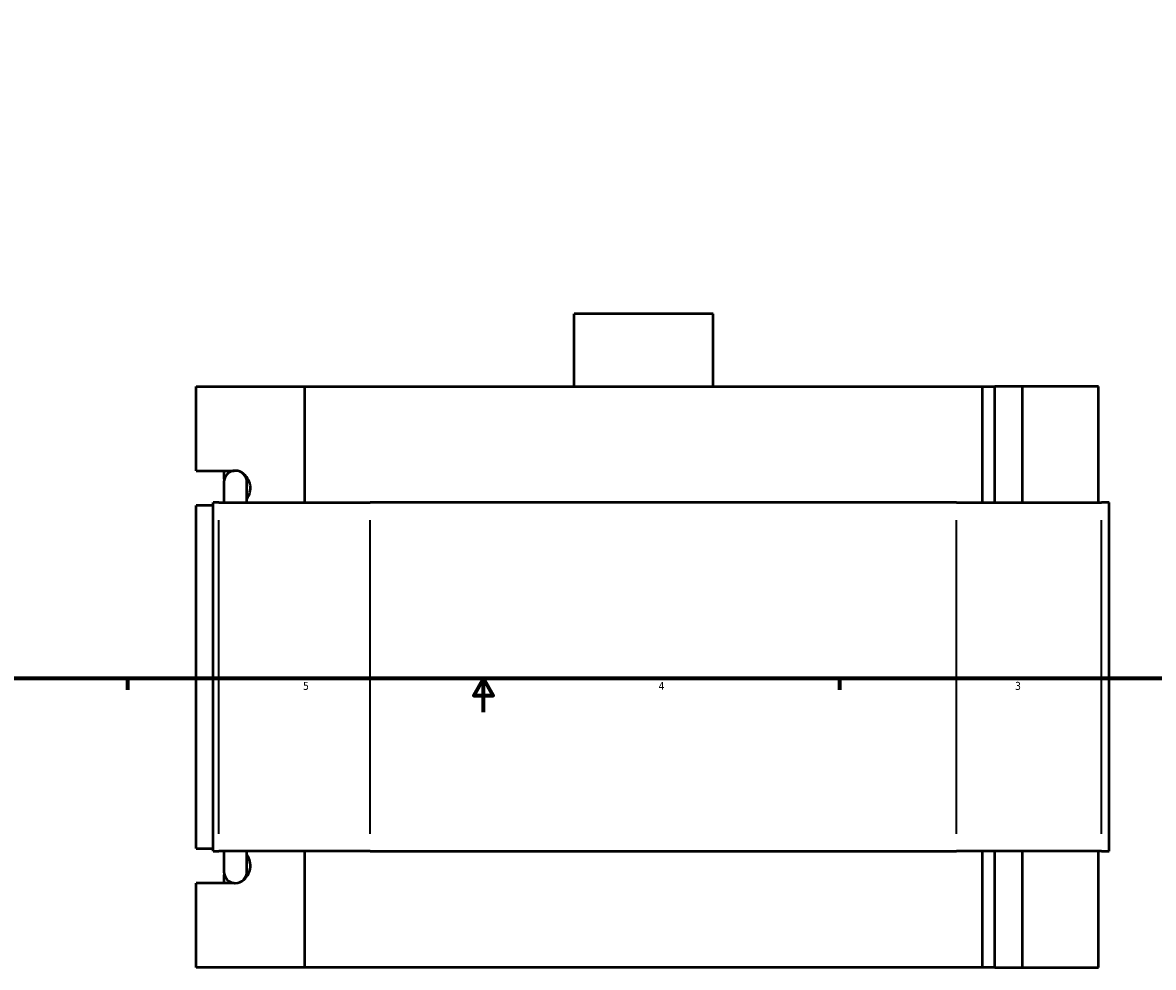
# Model space of a CAD drawing. Header units: inches. Extents: x -2 to 50.6, y -2.4 to 49.1.
# Tile 2 of 8: x 11.5 to 25, y -2.4 to 8.8. Entities that reach past the tile are written whole.
import ezdxf

# ---------------------------------------------------------------- set-up
doc = ezdxf.new("R2010")
doc.units = ezdxf.units.IN
doc.header["$MEASUREMENT"] = 0
for name, color, linetype, lineweight in [('Border (ANSI)', 7, 'Continuous', 70), ('Visible (ANSI)', 7, 'Continuous', 50), ('Visible Narrow (ANSI)', 7, 'Continuous', 35)]:
    doc.layers.add(name, color=color, linetype=linetype, lineweight=lineweight)
doc.styles.add('Note Text (ANSI)', font='tahoma.ttf')

# ---------------------------------------------------------------- blocks, each defined once
blk = doc.blocks.new('Borders Default Border')
at = {"layer": 'Border (ANSI)'}
for p, q in [((12.75, 1), (12.75, 0.866)), ((21.25, 1), (21.25, 0.866))]:
    blk.add_line(p, q, dxfattribs=at)
at = {"layer": 'Border (ANSI)', "flags": 128}
for points in [[(0.5, 1), (0.5, 21), (33.5, 21), (33.5, 1), (0.5, 1)], [(17, 0.6), (17, 1), (16.885, 0.8), (17.115, 0.8), (17, 1)]]:
    blk.add_lwpolyline(points, dxfattribs=at)
at = {"layer": 'Border (ANSI)', "color": 5, "true_color": 0x0000ff, "char_height": 0.0945, "attachment_point": 7, "style": 'Note Text (ANSI)'}
for s, insert in [('5', (14.847, 0.864)), ('4', (19.092, 0.866)), ('3', (23.346, 0.864))]:
    blk.add_mtext(s, dxfattribs=dict(at, insert=insert))

msp = doc.modelspace()

# ---------------------------------------------------------------- linework, layer by layer
at = {"layer": 'Visible (ANSI)'}
for p, q in [((19.741, 5.35), (18.083, 5.35)), ((18.083, 4.485), (18.083, 5.35)), ((19.741, 4.485), (19.741, 5.35)), ((13.572, 3.479), (13.572, 4.485)), ((13.572, 4.485), (14.866, 4.485)), ((14.866, 4.485), (14.866, 3.099)), ((14.866, 4.485), (22.957, 4.485)), ((22.957, 4.485), (23.107, 4.485)), ((22.957, 3.099), (22.957, 4.485)), ((23.435, 4.485), (23.107, 4.485)), ((23.107, 3.099), (23.107, 4.485)), ((24.343, 4.485), (23.435, 4.485)), ((23.435, 3.099), (23.435, 4.485)), ((24.343, 3.099), (24.343, 4.485)), ((13.572, 3.479), (14.025, 3.479)), ((13.907, 3.38), (13.907, 3.479)), ((13.902, 3.342), (13.902, 3.099)), ((14.178, 3.099), (14.178, 3.342)), ((13.773, 3.066), (13.572, 3.066)), ((13.572, -1.025), (13.572, 3.066)), ((13.843, 3.099), (13.773, 3.099)), ((13.773, -1.059), (13.773, 3.099)), ((13.843, 3.099), (15.65, 3.099)), ((22.647, 3.099), (15.65, 3.099)), ((22.647, 3.099), (24.38, 3.099)), ((24.472, 3.099), (24.38, 3.099)), ((24.472, -1.059), (24.472, 3.099)), ((13.572, -1.025), (13.773, -1.025)), ((13.773, -1.059), (13.843, -1.059)), ((15.65, -1.059), (13.843, -1.059)), ((13.902, -1.059), (13.902, -1.301)), ((14.178, -1.301), (14.178, -1.059)), ((14.866, -1.059), (14.866, -2.445)), ((15.65, -1.059), (22.647, -1.059)), ((24.38, -1.059), (22.647, -1.059)), ((22.957, -2.445), (22.957, -1.059)), ((23.107, -2.445), (23.107, -1.059)), ((23.435, -2.445), (23.435, -1.059)), ((24.343, -2.445), (24.343, -1.059)), ((24.38, -1.059), (24.472, -1.059)), ((13.907, -1.439), (13.907, -1.34)), ((14.025, -1.439), (13.572, -1.439)), ((13.572, -2.445), (13.572, -1.439)), ((14.866, -2.445), (13.572, -2.445)), ((22.957, -2.445), (14.866, -2.445)), ((23.107, -2.445), (22.957, -2.445)), ((23.107, -2.445), (23.435, -2.445)), ((23.435, -2.445), (24.343, -2.445))]:
    msp.add_line(p, q, dxfattribs=at)
for centre, start, end in [((14.04, 3.342), 0, 180), ((14.04, -1.301), 180, 0)]:
    msp.add_arc(centre, 0.138, start, end, dxfattribs=at)
for centre, major_axis, start_param, end_param in [((14.025, 3.273), (0, 0.207), 6.264459, 6.283185), ((14.025, 3.273), (0, -0.207), 0.903905, 2.583903), ((14.025, -1.232), (0, -0.207), 0.557689, 2.237688), ((14.025, -1.232), (0, -0.207), 0, 0.018727)]:
    msp.add_ellipse(centre, major_axis=major_axis, ratio=0.939693, start_param=start_param, end_param=end_param, dxfattribs=at)
at = {"layer": 'Visible Narrow (ANSI)'}
for p, q in [((13.843, -0.851), (13.843, 2.891)), ((15.65, -0.851), (15.65, 2.891)), ((22.647, -0.851), (22.647, 2.891)), ((24.38, -0.851), (24.38, 2.891))]:
    msp.add_line(p, q, dxfattribs=at)

# ---------------------------------------------------------------- block references
msp.add_blockref('Borders Default Border', (0, 0))

doc.saveas('drawing.dxf')
